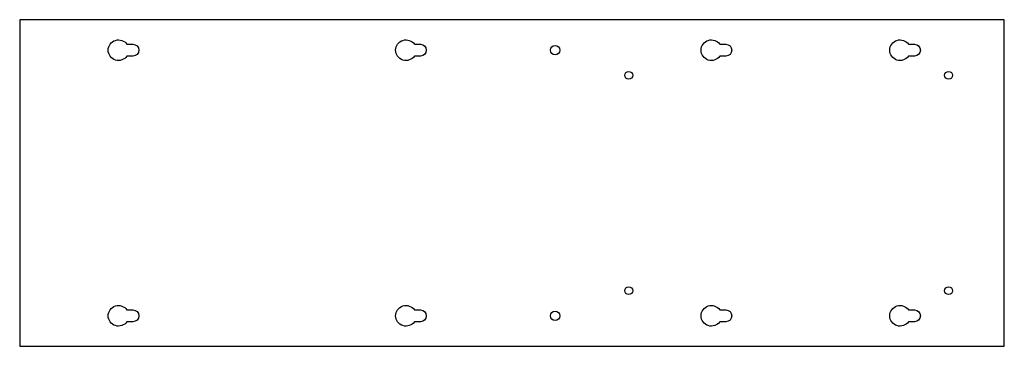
# Model space of a CAD drawing. Header units: millimetres. Extents: x -638 to -90, y -10 to 172.
import ezdxf

# ---------------------------------------------------------------- set-up
doc = ezdxf.new("R2010")
doc.units = ezdxf.units.MM
doc.layers.get('0').update_dxf_attribs({"linetype": 'CONTINUOUS'})

msp = doc.modelspace()

# ---------------------------------------------------------------- linework, layer by layer
msp.add_lwpolyline([(-90, -10), (-90, 172), (-638, 172), (-638, -10)], close=True)
for points in [[(-578.29, 158.3), (-575, 158.3, -1), (-575, 151.7), (-578.29, 151.7, -3.169324)], [(-418.29, 158.3), (-415, 158.3, -1), (-415, 151.7), (-418.29, 151.7, -3.169324)], [(-248.29, 158.3), (-245, 158.3, -1), (-245, 151.7), (-248.29, 151.7, -3.169324)], [(-143.29, 158.3), (-140, 158.3, -1), (-140, 151.7), (-143.29, 151.7, -3.169324)], [(-578.29, 10.3), (-575, 10.3, -1), (-575, 3.7), (-578.29, 3.7, -3.169324)], [(-418.29, 10.3), (-415, 10.3, -1), (-415, 3.7), (-418.29, 3.7, -3.169324)], [(-248.29, 10.3), (-245, 10.3, -1), (-245, 3.7), (-248.29, 3.7, -3.169324)], [(-143.29, 10.3), (-140, 10.3, -1), (-140, 3.7), (-143.29, 3.7, -3.169324)]]:
    msp.add_lwpolyline(points, format="xyb", close=True)
for centre, radius in [((-340, 155), 2.65), ((-299, 141), 2.2), ((-121, 141), 2.2), ((-299, 21), 2.2), ((-121, 21), 2.2), ((-340, 7), 2.65)]:
    msp.add_circle(centre, radius)

doc.saveas('drawing.dxf')
